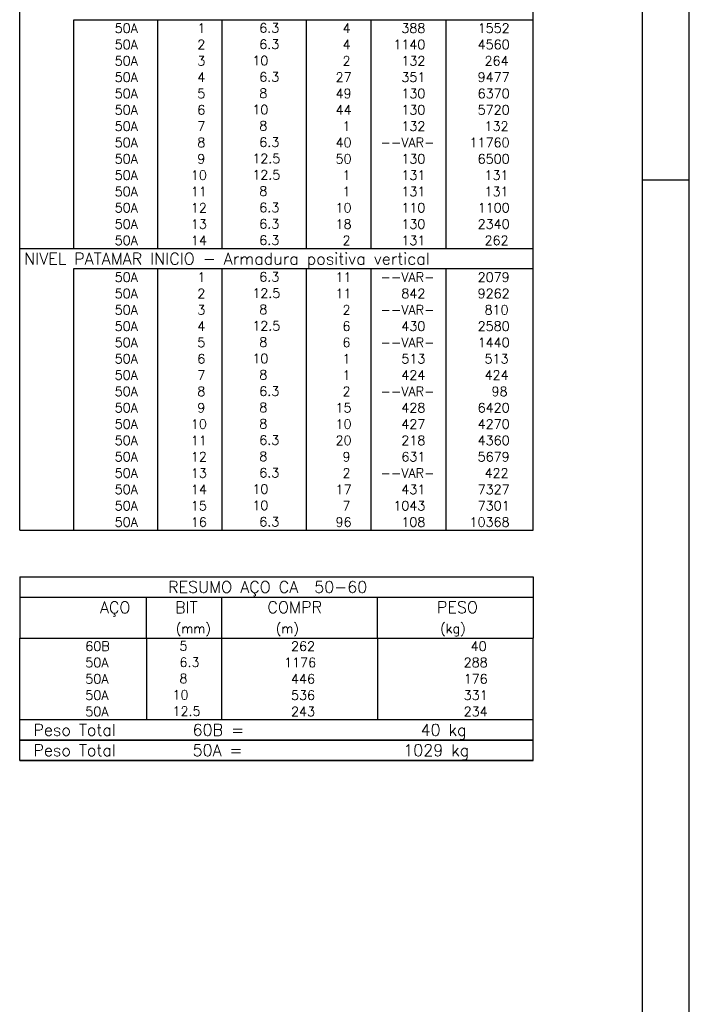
# Model space of a CAD drawing. Extents: x 0 to 119, y 0 to 84.
# Tile 15 of 16: x 105 to 119, y 42 to 63. Entities that reach past the tile are written whole.
import ezdxf

# ---------------------------------------------------------------- set-up
doc = ezdxf.new("R2010")
doc.units = 0
doc.header["$MEASUREMENT"] = 0
for name, color, linetype in [('1', 1, 'CONTINUOUS'), ('2', 2, 'CONTINUOUS'), ('8', 8, 'CONTINUOUS')]:
    doc.layers.add(name, color=color, linetype=linetype)
doc.styles.get("Standard").update_dxf_attribs({"font": 'ROMANS.SHX'})

msp = doc.modelspace()

# ---------------------------------------------------------------- linework, layer by layer
at = {"layer": '1', "linetype": 'Continuous'}
for p, q in [((118.900002, 0), (118.900002, 84.099998)), ((117.900002, 59.400002), (118.900002, 59.400002))]:
    msp.add_line(p, q, dxfattribs=at)
at = {"layer": '2', "linetype": 'Continuous'}
for p, q in [((104.554202, 62.82501), (104.554202, 63.26251)), ((115.554202, 62.82501), (115.554202, 63.26251)), ((104.554202, 62.47501), (104.554202, 62.82501)), ((115.554202, 62.82501), (105.704202, 62.82501)), ((105.704202, 62.82501), (105.704202, 62.47501)), ((107.504202, 62.82501), (107.504202, 62.47501)), ((108.884202, 62.82501), (108.884202, 62.47501)), ((110.694203, 62.82501), (110.694203, 62.47501)), ((112.074203, 62.82501), (112.074203, 62.47501)), ((113.684203, 62.82501), (113.684203, 62.47501)), ((115.554202, 62.47501), (115.554202, 62.82501)), ((104.554202, 62.12501), (104.554202, 62.47501)), ((105.704202, 62.47501), (105.704202, 62.12501)), ((107.504202, 62.47501), (107.504202, 62.12501)), ((108.884202, 62.47501), (108.884202, 62.12501)), ((110.694203, 62.47501), (110.694203, 62.12501)), ((112.074203, 62.47501), (112.074203, 62.12501)), ((113.684203, 62.47501), (113.684203, 62.12501)), ((115.554202, 62.12501), (115.554202, 62.47501)), ((104.554202, 61.775011), (104.554202, 62.12501)), ((105.704202, 62.12501), (105.704202, 61.775011)), ((107.504202, 62.12501), (107.504202, 61.775011)), ((108.884202, 62.12501), (108.884202, 61.775011)), ((110.694203, 62.12501), (110.694203, 61.775011)), ((112.074203, 62.12501), (112.074203, 61.775011)), ((113.684203, 62.12501), (113.684203, 61.775011)), ((115.554202, 61.775011), (115.554202, 62.12501)), ((104.554202, 61.425011), (104.554202, 61.775011)), ((105.704202, 61.775011), (105.704202, 61.425011)), ((107.504202, 61.775011), (107.504202, 61.425011)), ((108.884202, 61.775011), (108.884202, 61.425011)), ((110.694203, 61.775011), (110.694203, 61.425011)), ((112.074203, 61.775011), (112.074203, 61.425011)), ((113.684203, 61.775011), (113.684203, 61.425011)), ((115.554202, 61.425011), (115.554202, 61.775011)), ((104.554202, 61.075011), (104.554202, 61.425011)), ((105.704202, 61.425011), (105.704202, 61.075011)), ((107.504202, 61.425011), (107.504202, 61.075011)), ((108.884202, 61.425011), (108.884202, 61.075011)), ((110.694203, 61.425011), (110.694203, 61.075011)), ((112.074203, 61.425011), (112.074203, 61.075011)), ((113.684203, 61.425011), (113.684203, 61.075011)), ((115.554202, 61.075011), (115.554202, 61.425011)), ((104.554202, 60.725011), (104.554202, 61.075011)), ((105.704202, 61.075011), (105.704202, 60.725011)), ((107.504202, 61.075011), (107.504202, 60.725011)), ((108.884202, 61.075011), (108.884202, 60.725011)), ((110.694203, 61.075011), (110.694203, 60.725011)), ((112.074203, 61.075011), (112.074203, 60.725011)), ((113.684203, 61.075011), (113.684203, 60.725011)), ((115.554202, 60.725011), (115.554202, 61.075011)), ((104.554202, 60.375011), (104.554202, 60.725011)), ((105.704202, 60.725011), (105.704202, 60.375011)), ((107.504202, 60.725011), (107.504202, 60.375011)), ((108.884202, 60.725011), (108.884202, 60.375011)), ((110.694203, 60.725011), (110.694203, 60.375011)), ((112.074203, 60.725011), (112.074203, 60.375011)), ((113.684203, 60.725011), (113.684203, 60.375011)), ((115.554202, 60.375011), (115.554202, 60.725011)), ((104.554202, 60.025011), (104.554202, 60.375011)), ((105.704202, 60.375011), (105.704202, 60.025011)), ((107.504202, 60.375011), (107.504202, 60.025011)), ((108.884202, 60.375011), (108.884202, 60.025011)), ((110.694203, 60.375011), (110.694203, 60.025011)), ((112.074203, 60.375011), (112.074203, 60.025011)), ((113.684203, 60.375011), (113.684203, 60.025011)), ((115.554202, 60.025011), (115.554202, 60.375011)), ((104.554202, 59.675011), (104.554202, 60.025011)), ((105.704202, 60.025011), (105.704202, 59.675011)), ((107.504202, 60.025011), (107.504202, 59.675011)), ((108.884202, 60.025011), (108.884202, 59.675011)), ((110.694203, 60.025011), (110.694203, 59.675011)), ((112.074203, 60.025011), (112.074203, 59.675011)), ((113.684203, 60.025011), (113.684203, 59.675011)), ((115.554202, 59.675011), (115.554202, 60.025011)), ((104.554202, 59.325011), (104.554202, 59.675011)), ((105.704202, 59.675011), (105.704202, 59.325011)), ((107.504202, 59.675011), (107.504202, 59.325011)), ((108.884202, 59.675011), (108.884202, 59.325011)), ((110.694203, 59.675011), (110.694203, 59.325011)), ((112.074203, 59.675011), (112.074203, 59.325011)), ((113.684203, 59.675011), (113.684203, 59.325011)), ((115.554202, 59.325011), (115.554202, 59.675011)), ((104.554202, 58.975011), (104.554202, 59.325011)), ((105.704202, 59.325011), (105.704202, 58.975011)), ((107.504202, 59.325011), (107.504202, 58.975011)), ((108.884202, 59.325011), (108.884202, 58.975011)), ((110.694203, 59.325011), (110.694203, 58.975011)), ((112.074203, 59.325011), (112.074203, 58.975011)), ((113.684203, 59.325011), (113.684203, 58.975011)), ((115.554202, 58.975011), (115.554202, 59.325011)), ((104.554202, 58.625011), (104.554202, 58.975011)), ((105.704202, 58.975011), (105.704202, 58.625011)), ((107.504202, 58.975011), (107.504202, 58.625011)), ((108.884202, 58.975011), (108.884202, 58.625011)), ((110.694203, 58.975011), (110.694203, 58.625011)), ((112.074203, 58.975011), (112.074203, 58.625011)), ((113.684203, 58.975011), (113.684203, 58.625011)), ((115.554202, 58.625011), (115.554202, 58.975011)), ((104.554202, 58.275012), (104.554202, 58.625011)), ((105.704202, 58.625011), (105.704202, 58.275012)), ((107.504202, 58.625011), (107.504202, 58.275012)), ((108.884202, 58.625011), (108.884202, 58.275012)), ((110.694203, 58.625011), (110.694203, 58.275012)), ((112.074203, 58.625011), (112.074203, 58.275012)), ((113.684203, 58.625011), (113.684203, 58.275012)), ((115.554202, 58.275012), (115.554202, 58.625011)), ((104.554202, 57.925012), (104.554202, 58.275012)), ((105.704202, 58.275012), (105.704202, 57.925012)), ((107.504202, 58.275012), (107.504202, 57.925012)), ((108.884202, 58.275012), (108.884202, 57.925012)), ((110.694203, 58.275012), (110.694203, 57.925012)), ((112.074203, 58.275012), (112.074203, 57.925012)), ((113.684203, 58.275012), (113.684203, 57.925012)), ((115.554202, 57.925012), (115.554202, 58.275012)), ((104.554202, 57.487512), (104.554202, 57.925012)), ((104.554202, 57.925012), (115.554202, 57.925012)), ((115.554202, 57.487512), (115.554202, 57.925012)), ((104.554202, 57.137512), (104.554202, 57.487512)), ((115.554202, 57.487512), (105.704202, 57.487512)), ((105.704202, 57.487512), (105.704202, 57.137512)), ((107.504202, 57.487512), (107.504202, 57.137512)), ((108.884202, 57.487512), (108.884202, 57.137512)), ((110.694203, 57.487512), (110.694203, 57.137512)), ((112.074203, 57.487512), (112.074203, 57.137512)), ((113.684203, 57.487512), (113.684203, 57.137512)), ((115.554202, 57.137512), (115.554202, 57.487512)), ((104.554202, 56.787512), (104.554202, 57.137512)), ((105.704202, 57.137512), (105.704202, 56.787512)), ((107.504202, 57.137512), (107.504202, 56.787512)), ((108.884202, 57.137512), (108.884202, 56.787512)), ((110.694203, 57.137512), (110.694203, 56.787512)), ((112.074203, 57.137512), (112.074203, 56.787512)), ((113.684203, 57.137512), (113.684203, 56.787512)), ((115.554202, 56.787512), (115.554202, 57.137512)), ((104.554202, 56.437512), (104.554202, 56.787512)), ((105.704202, 56.787512), (105.704202, 56.437512)), ((107.504202, 56.787512), (107.504202, 56.437512)), ((108.884202, 56.787512), (108.884202, 56.437512)), ((110.694203, 56.787512), (110.694203, 56.437512)), ((112.074203, 56.787512), (112.074203, 56.437512)), ((113.684203, 56.787512), (113.684203, 56.437512)), ((115.554202, 56.437512), (115.554202, 56.787512)), ((104.554202, 56.087512), (104.554202, 56.437512)), ((105.704202, 56.437512), (105.704202, 56.087512)), ((107.504202, 56.437512), (107.504202, 56.087512)), ((108.884202, 56.437512), (108.884202, 56.087512)), ((110.694203, 56.437512), (110.694203, 56.087512)), ((112.074203, 56.437512), (112.074203, 56.087512)), ((113.684203, 56.437512), (113.684203, 56.087512)), ((115.554202, 56.087512), (115.554202, 56.437512)), ((104.554202, 55.737512), (104.554202, 56.087512)), ((105.704202, 56.087512), (105.704202, 55.737512)), ((107.504202, 56.087512), (107.504202, 55.737512)), ((108.884202, 56.087512), (108.884202, 55.737512)), ((110.694203, 56.087512), (110.694203, 55.737512)), ((112.074203, 56.087512), (112.074203, 55.737512)), ((113.684203, 56.087512), (113.684203, 55.737512)), ((115.554202, 55.737512), (115.554202, 56.087512)), ((104.554202, 55.387512), (104.554202, 55.737512)), ((105.704202, 55.737512), (105.704202, 55.387512)), ((107.504202, 55.737512), (107.504202, 55.387512)), ((108.884202, 55.737512), (108.884202, 55.387512)), ((110.694203, 55.737512), (110.694203, 55.387512)), ((112.074203, 55.737512), (112.074203, 55.387512)), ((113.684203, 55.737512), (113.684203, 55.387512)), ((115.554202, 55.387512), (115.554202, 55.737512)), ((104.554202, 55.037512), (104.554202, 55.387512)), ((105.704202, 55.387512), (105.704202, 55.037512)), ((107.504202, 55.387512), (107.504202, 55.037512)), ((108.884202, 55.387512), (108.884202, 55.037512)), ((110.694203, 55.387512), (110.694203, 55.037512)), ((112.074203, 55.387512), (112.074203, 55.037512)), ((113.684203, 55.387512), (113.684203, 55.037512)), ((115.554202, 55.037512), (115.554202, 55.387512)), ((104.554202, 54.687512), (104.554202, 55.037512)), ((105.704202, 55.037512), (105.704202, 54.687512)), ((107.504202, 55.037512), (107.504202, 54.687512)), ((108.884202, 55.037512), (108.884202, 54.687512)), ((110.694203, 55.037512), (110.694203, 54.687512)), ((112.074203, 55.037512), (112.074203, 54.687512)), ((113.684203, 55.037512), (113.684203, 54.687512)), ((115.554202, 54.687512), (115.554202, 55.037512)), ((104.554202, 54.337512), (104.554202, 54.687512)), ((105.704202, 54.687512), (105.704202, 54.337512)), ((107.504202, 54.687512), (107.504202, 54.337512)), ((108.884202, 54.687512), (108.884202, 54.337512)), ((110.694203, 54.687512), (110.694203, 54.337512)), ((112.074203, 54.687512), (112.074203, 54.337512)), ((113.684203, 54.687512), (113.684203, 54.337512)), ((115.554202, 54.337512), (115.554202, 54.687512)), ((104.554202, 53.987513), (104.554202, 54.337512)), ((105.704202, 54.337512), (105.704202, 53.987513)), ((107.504202, 54.337512), (107.504202, 53.987513)), ((108.884202, 54.337512), (108.884202, 53.987513)), ((110.694203, 54.337512), (110.694203, 53.987513)), ((112.074203, 54.337512), (112.074203, 53.987513)), ((113.684203, 54.337512), (113.684203, 53.987513)), ((115.554202, 53.987513), (115.554202, 54.337512)), ((104.554202, 53.637513), (104.554202, 53.987513)), ((105.704202, 53.987513), (105.704202, 53.637513)), ((107.504202, 53.987513), (107.504202, 53.637513)), ((108.884202, 53.987513), (108.884202, 53.637513)), ((110.694203, 53.987513), (110.694203, 53.637513)), ((112.074203, 53.987513), (112.074203, 53.637513)), ((113.684203, 53.987513), (113.684203, 53.637513)), ((115.554202, 53.637513), (115.554202, 53.987513)), ((104.554202, 53.287513), (104.554202, 53.637513)), ((105.704202, 53.637513), (105.704202, 53.287513)), ((107.504202, 53.637513), (107.504202, 53.287513)), ((108.884202, 53.637513), (108.884202, 53.287513)), ((110.694203, 53.637513), (110.694203, 53.287513)), ((112.074203, 53.637513), (112.074203, 53.287513)), ((113.684203, 53.637513), (113.684203, 53.287513)), ((115.554202, 53.287513), (115.554202, 53.637513)), ((104.554202, 52.937513), (104.554202, 53.287513)), ((105.704202, 53.287513), (105.704202, 52.937513)), ((107.504202, 53.287513), (107.504202, 52.937513)), ((108.884202, 53.287513), (108.884202, 52.937513)), ((110.694203, 53.287513), (110.694203, 52.937513)), ((112.074203, 53.287513), (112.074203, 52.937513)), ((113.684203, 53.287513), (113.684203, 52.937513)), ((115.554202, 52.937513), (115.554202, 53.287513)), ((104.554202, 52.587513), (104.554202, 52.937513)), ((105.704202, 52.937513), (105.704202, 52.587513)), ((107.504202, 52.937513), (107.504202, 52.587513)), ((108.884202, 52.937513), (108.884202, 52.587513)), ((110.694203, 52.937513), (110.694203, 52.587513)), ((112.074203, 52.937513), (112.074203, 52.587513)), ((113.684203, 52.937513), (113.684203, 52.587513)), ((115.554202, 52.587513), (115.554202, 52.937513)), ((104.554202, 52.237513), (104.554202, 52.587513)), ((105.704202, 52.587513), (105.704202, 52.237513)), ((107.504202, 52.587513), (107.504202, 52.237513)), ((108.884202, 52.587513), (108.884202, 52.237513)), ((110.694203, 52.587513), (110.694203, 52.237513)), ((112.074203, 52.587513), (112.074203, 52.237513)), ((113.684203, 52.587513), (113.684203, 52.237513)), ((115.554202, 52.237513), (115.554202, 52.587513)), ((104.554202, 51.887513), (104.554202, 52.237513)), ((105.704202, 52.237513), (105.704202, 51.887513)), ((107.504202, 52.237513), (107.504202, 51.887513)), ((108.884202, 52.237513), (108.884202, 51.887513)), ((110.694203, 52.237513), (110.694203, 51.887513)), ((112.074203, 52.237513), (112.074203, 51.887513)), ((113.684203, 52.237513), (113.684203, 51.887513)), ((115.554202, 51.887513), (115.554202, 52.237513)), ((104.554202, 51.887513), (115.554202, 51.887513)), ((104.554202, 50.887513), (104.554202, 49.575013)), ((104.554202, 50.887513), (115.554202, 50.887513)), ((115.554202, 50.887513), (115.554202, 49.575013)), ((104.554202, 50.450013), (115.554202, 50.450013)), ((107.274202, 49.575013), (107.274202, 50.450013)), ((108.884202, 49.575013), (108.884202, 50.450013)), ((112.219202, 49.575013), (112.219202, 50.450013)), ((104.554202, 49.575013), (115.554202, 49.575013)), ((104.554202, 49.225013), (104.554202, 49.575013)), ((107.274202, 49.575013), (107.274202, 49.225013)), ((108.884202, 49.225013), (108.884202, 49.575013)), ((112.219202, 49.575013), (112.219202, 49.225013)), ((115.554202, 49.225013), (115.554202, 49.575013)), ((104.554202, 48.875012), (104.554202, 49.225013)), ((107.274202, 49.225013), (107.274202, 48.875013)), ((108.884202, 48.875012), (108.884202, 49.225013)), ((112.219202, 49.225013), (112.219202, 48.875012)), ((115.554202, 48.875012), (115.554202, 49.225013)), ((104.554202, 48.525012), (104.554202, 48.875012)), ((107.274202, 48.875012), (107.274202, 48.525012)), ((108.884202, 48.525012), (108.884202, 48.875012)), ((112.219202, 48.875012), (112.219202, 48.525012)), ((115.554202, 48.525012), (115.554202, 48.875012)), ((104.554202, 48.175012), (104.554202, 48.525012)), ((107.274202, 48.525012), (107.274202, 48.175012)), ((108.884202, 48.175012), (108.884202, 48.525012)), ((112.219202, 48.525012), (112.219202, 48.175012)), ((115.554202, 48.175012), (115.554202, 48.525012)), ((104.554202, 47.825011), (104.554202, 48.175012)), ((107.274202, 48.175012), (107.274202, 47.825012)), ((108.884202, 47.825011), (108.884202, 48.175012)), ((112.219202, 48.175012), (112.219202, 47.825011)), ((115.554202, 47.825011), (115.554202, 48.175012)), ((104.554202, 47.825011), (115.554202, 47.825011)), ((104.554202, 47.387511), (104.554202, 47.825011)), ((104.554202, 47.825011), (115.554202, 47.825011)), ((115.554202, 47.387511), (115.554202, 47.825011)), ((115.554202, 47.387511), (104.554202, 47.387511)), ((104.554202, 46.950011), (104.554202, 47.387511)), ((104.554202, 47.387511), (115.554202, 47.387511)), ((115.554202, 46.950011), (115.554202, 47.387511)), ((115.554202, 46.950011), (104.554202, 46.950011)), ((104.554202, 46.950011), (115.554202, 46.950011))]:
    msp.add_line(p, q, dxfattribs=at)
at = {"layer": '8', "linetype": 'Continuous'}
msp.add_line((117.900002, 1), (117.900002, 83.099998), dxfattribs=at)

# ---------------------------------------------------------------- texts
at = {"layer": '2', "linetype": 'Continuous'}
for s, height, p in [('     50A', 0.2, (105.843863, 62.55001)), ('  1', 0.2, (108.084202, 62.55001)), ('    6.3', 0.2, (109.090745, 62.556054)), ('    4', 0.2, (110.874203, 62.55001)), ('   388', 0.2, (112.284203, 62.55001)), ('   1552', 0.2, (113.917824, 62.55001)), ('     50A', 0.2, (105.843863, 62.20001)), ('  2', 0.2, (108.084202, 62.20001)), ('    6.3', 0.2, (109.090745, 62.206054)), ('    4', 0.2, (110.874203, 62.20001)), ('  1140', 0.2, (112.284203, 62.20001)), ('   4560', 0.2, (113.917824, 62.20001)), ('     50A', 0.2, (105.843863, 61.85001)), ('  3', 0.2, (108.084202, 61.85001)), ('   10  ', 0.2, (109.090745, 61.856054)), ('    2', 0.2, (110.874203, 61.85001)), ('   132', 0.2, (112.284203, 61.85001)), ('    264', 0.2, (113.917824, 61.85001)), ('     50A', 0.2, (105.843863, 61.50001)), ('  4', 0.2, (108.084202, 61.50001)), ('    6.3', 0.2, (109.090745, 61.506054)), ('   27', 0.2, (110.874203, 61.50001)), ('   351', 0.2, (112.284203, 61.50001)), ('   9477', 0.2, (113.917824, 61.50001)), ('     50A', 0.2, (105.843863, 61.150011)), ('  5', 0.2, (108.084202, 61.150011)), ('    8  ', 0.2, (109.090745, 61.156054)), ('   49', 0.2, (110.874203, 61.150011)), ('   130', 0.2, (112.284203, 61.150011)), ('   6370', 0.2, (113.917824, 61.150011)), ('     50A', 0.2, (105.843863, 60.800011)), ('  6', 0.2, (108.084202, 60.800011)), ('   10  ', 0.2, (109.090745, 60.806055)), ('   44', 0.2, (110.874203, 60.800011)), ('   130', 0.2, (112.284203, 60.800011)), ('   5720', 0.2, (113.917824, 60.800011)), ('     50A', 0.2, (105.843863, 60.450011)), ('  7', 0.2, (108.084202, 60.450011)), ('    8  ', 0.2, (109.090745, 60.456055)), ('    1', 0.2, (110.874203, 60.450011)), ('   132', 0.2, (112.284203, 60.450011)), ('    132', 0.2, (113.917824, 60.450011)), ('     50A', 0.2, (105.843863, 60.100011)), ('  8', 0.2, (108.084202, 60.100011)), ('    6.3', 0.2, (109.090745, 60.106055)), ('   40', 0.2, (110.874203, 60.100011)), ('--VAR-', 0.2, (112.284203, 60.100011)), ('  11760', 0.2, (113.917824, 60.100011)), ('   12.5', 0.2, (109.090745, 59.756055)), ('     50A', 0.2, (105.843863, 59.750011)), ('  9', 0.2, (108.084202, 59.750011)), ('   50', 0.2, (110.874203, 59.750011)), ('   130', 0.2, (112.284203, 59.750011)), ('   6500', 0.2, (113.917824, 59.750011)), ('     50A', 0.2, (105.843863, 59.400011)), (' 10', 0.2, (108.084202, 59.400011)), ('   12.5', 0.2, (109.090745, 59.406055)), ('    1', 0.2, (110.874203, 59.400011)), ('   131', 0.2, (112.284203, 59.400011)), ('    131', 0.2, (113.917824, 59.400011)), ('     50A', 0.2, (105.843863, 59.050011)), (' 11', 0.2, (108.084202, 59.050011)), ('    8  ', 0.2, (109.090745, 59.056055)), ('    1', 0.2, (110.874203, 59.050011)), ('   131', 0.2, (112.284203, 59.050011)), ('    131', 0.2, (113.917824, 59.050011)), ('     50A', 0.2, (105.843863, 58.700011)), (' 12', 0.2, (108.084202, 58.700011)), ('    6.3', 0.2, (109.090745, 58.706055)), ('   10', 0.2, (110.874203, 58.700011)), ('   110', 0.2, (112.284203, 58.700011)), ('   1100', 0.2, (113.917824, 58.700011)), ('     50A', 0.2, (105.843863, 58.350011)), (' 13', 0.2, (108.084202, 58.350011)), ('    6.3', 0.2, (109.090745, 58.356055)), ('   18', 0.2, (110.874203, 58.350011)), ('   130', 0.2, (112.284203, 58.350011)), ('   2340', 0.2, (113.917824, 58.350011)), ('     50A', 0.2, (105.843863, 58.000011)), (' 14', 0.2, (108.084202, 58.000011)), ('    6.3', 0.2, (109.090745, 58.006055)), ('    2', 0.2, (110.874203, 58.000011)), ('   131', 0.2, (112.284203, 58.000011)), ('    262', 0.2, (113.917824, 58.000011)), ('NIVEL PATAMAR INICIO - Armadura positiva vertical', 0.25, (104.65, 57.581262)), ('     50A', 0.2, (105.843863, 57.212512)), ('  1', 0.2, (108.084202, 57.212512)), ('    6.3', 0.2, (109.090745, 57.218555)), ('   11', 0.2, (110.874203, 57.212512)), ('--VAR-', 0.2, (112.284203, 57.212512)), ('   2079', 0.2, (113.917824, 57.212512)), ('     50A', 0.2, (105.843863, 56.862512)), ('  2', 0.2, (108.084202, 56.862512)), ('   12.5', 0.2, (109.090745, 56.868556)), ('   11', 0.2, (110.874203, 56.862512)), ('   842', 0.2, (112.284203, 56.862512)), ('   9262', 0.2, (113.917824, 56.862512)), ('     50A', 0.2, (105.843863, 56.512512)), ('  3', 0.2, (108.084202, 56.512512)), ('    8  ', 0.2, (109.090745, 56.518556)), ('    2', 0.2, (110.874203, 56.512512)), ('--VAR-', 0.2, (112.284203, 56.512512)), ('    810', 0.2, (113.917824, 56.512512)), ('   12.5', 0.2, (109.090745, 56.168556)), ('     50A', 0.2, (105.843863, 56.162512)), ('  4', 0.2, (108.084202, 56.162512)), ('    6', 0.2, (110.874203, 56.162512)), ('   430', 0.2, (112.284203, 56.162512)), ('   2580', 0.2, (113.917824, 56.162512)), ('     50A', 0.2, (105.843863, 55.812512)), ('  5', 0.2, (108.084202, 55.812512)), ('    8  ', 0.2, (109.090745, 55.818556)), ('    6', 0.2, (110.874203, 55.812512)), ('--VAR-', 0.2, (112.284203, 55.812512)), ('   1440', 0.2, (113.917824, 55.812512)), ('     50A', 0.2, (105.843863, 55.462512)), ('  6', 0.2, (108.084202, 55.462512)), ('   10  ', 0.2, (109.090745, 55.468556)), ('    1', 0.2, (110.874203, 55.462512)), ('   513', 0.2, (112.284203, 55.462512)), ('    513', 0.2, (113.917824, 55.462512)), ('     50A', 0.2, (105.843863, 55.112512)), ('  7', 0.2, (108.084202, 55.112512)), ('    8  ', 0.2, (109.090745, 55.118556)), ('    1', 0.2, (110.874203, 55.112512)), ('   424', 0.2, (112.284203, 55.112512)), ('    424', 0.2, (113.917824, 55.112512)), ('     50A', 0.2, (105.843863, 54.762512)), ('  8', 0.2, (108.084202, 54.762512)), ('    6.3', 0.2, (109.090745, 54.768556)), ('    2', 0.2, (110.874203, 54.762512)), ('--VAR-', 0.2, (112.284203, 54.762512)), ('     98', 0.2, (113.917824, 54.762512)), ('     50A', 0.2, (105.843863, 54.412512)), ('  9', 0.2, (108.084202, 54.412512)), ('    8  ', 0.2, (109.090745, 54.418556)), ('   15', 0.2, (110.874203, 54.412512)), ('   428', 0.2, (112.284203, 54.412512)), ('   6420', 0.2, (113.917824, 54.412512)), ('     50A', 0.2, (105.843863, 54.062512)), (' 10', 0.2, (108.084202, 54.062512)), ('    8  ', 0.2, (109.090745, 54.068556)), ('   10', 0.2, (110.874203, 54.062512)), ('   427', 0.2, (112.284203, 54.062512)), ('   4270', 0.2, (113.917824, 54.062512)), ('     50A', 0.2, (105.843863, 53.712512)), (' 11', 0.2, (108.084202, 53.712512)), ('    6.3', 0.2, (109.090745, 53.718556)), ('   20', 0.2, (110.874203, 53.712512)), ('   218', 0.2, (112.284203, 53.712512)), ('   4360', 0.2, (113.917824, 53.712512)), ('     50A', 0.2, (105.843863, 53.362513)), (' 12', 0.2, (108.084202, 53.362513)), ('    8  ', 0.2, (109.090745, 53.368556)), ('    9', 0.2, (110.874203, 53.362513)), ('   631', 0.2, (112.284203, 53.362513)), ('   5679', 0.2, (113.917824, 53.362513)), ('     50A', 0.2, (105.843863, 53.012513)), (' 13', 0.2, (108.084202, 53.012513)), ('    6.3', 0.2, (109.090745, 53.018557)), ('    2', 0.2, (110.874203, 53.012513)), ('--VAR-', 0.2, (112.284203, 53.012513)), ('    422', 0.2, (113.917824, 53.012513)), ('     50A', 0.2, (105.843863, 52.662513)), (' 14', 0.2, (108.084202, 52.662513)), ('   10  ', 0.2, (109.090745, 52.668557)), ('   17', 0.2, (110.874203, 52.662513)), ('   431', 0.2, (112.284203, 52.662513)), ('   7327', 0.2, (113.917824, 52.662513)), ('     50A', 0.2, (105.843863, 52.312513)), (' 15', 0.2, (108.084202, 52.312513)), ('   10  ', 0.2, (109.090745, 52.318557)), ('    7', 0.2, (110.874203, 52.312513)), ('  1043', 0.2, (112.284203, 52.312513)), ('   7301', 0.2, (113.917824, 52.312513)), ('     50A', 0.2, (105.843863, 51.962513)), (' 16', 0.2, (108.084202, 51.962513)), ('    6.3', 0.2, (109.090745, 51.968557)), ('   96', 0.2, (110.874203, 51.962513)), ('   108', 0.2, (112.284203, 51.962513)), ('  10368', 0.2, (113.917824, 51.962513)), ('RESUMO AÇO CA  50-60', 0.25, (107.7347, 50.543763)), ('AÇO', 0.25, (106.273783, 50.106263)), ('BIT', 0.25, (107.884202, 50.106263)), ('COMPR', 0.25, (109.863043, 50.109864)), ('PESO', 0.25, (113.492042, 50.109864)), ('(mm)', 0.2, (107.898064, 49.678763)), ('(m)', 0.2, (110.040349, 49.678763)), ('(kg)', 0.2, (113.560645, 49.678763)), ('     60B', 0.2, (105.213863, 49.300013)), ('    5  ', 0.2, (107.380745, 49.306057)), ('     262', 0.2, (109.62186, 49.300014)), ('     40', 0.2, (113.469468, 49.300014)), ('     50A', 0.2, (105.213863, 48.950013)), ('    6.3', 0.2, (107.380745, 48.956057)), ('    1176', 0.2, (109.62186, 48.950013)), ('    288', 0.2, (113.469468, 48.950013)), ('     50A', 0.2, (105.213863, 48.600012)), ('    8  ', 0.2, (107.380745, 48.606056)), ('     446', 0.2, (109.62186, 48.600013)), ('    176', 0.2, (113.469468, 48.600013)), ('     50A', 0.2, (105.213863, 48.250012)), ('   10  ', 0.2, (107.380745, 48.256056)), ('     536', 0.2, (109.62186, 48.250012)), ('    331', 0.2, (113.469468, 48.250012)), ('     50A', 0.2, (105.213863, 47.900012)), ('   12.5', 0.2, (107.380745, 47.906055)), ('     243', 0.2, (109.62186, 47.900012)), ('    234', 0.2, (113.469468, 47.900012)), ('Peso Total        60B =', 0.25, (104.847031, 47.481261)), ('     40 kg', 0.25, (112.211207, 47.481261)), ('Peso Total        50A =', 0.25, (104.847031, 47.043761)), ('   1029 kg', 0.25, (112.211207, 47.043761))]:
    msp.add_text(s, height=height, dxfattribs=at).set_placement(p)

doc.saveas('drawing.dxf')
